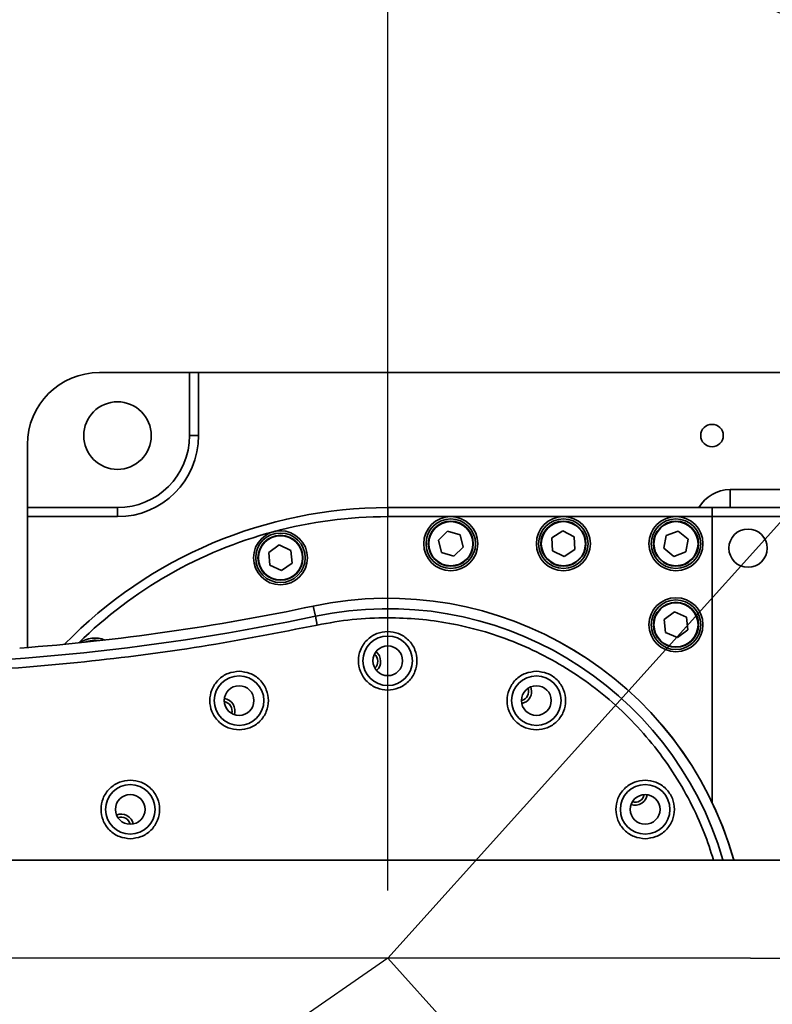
# Model space of a CAD drawing. Header units: millimetres. Extents: x 5 to 298, y 5 to 205.
# Tile 79 of 83: x 222 to 233, y 97 to 112. Entities that reach past the tile are written whole.
import ezdxf

# ---------------------------------------------------------------- set-up
doc = ezdxf.new("R2010")
doc.units = ezdxf.units.MM
doc.linetypes.add('CENTERX2', pattern=[20.32, 12.7, -2.54, 2.54, -2.54])
doc.layers.add('图框', color=7, linetype='Continuous')
doc.layers.add('细实线层', color=7, linetype='Continuous')
doc.styles.add('SLDTEXTSTYLE1', font='TXT', dxfattribs={"width": 0.7})
doc.dimstyles.new('SLDDIMSTYLE0', dxfattribs={"dimtxt": 3.5, "dimasz": 3.5, "dimexe": 0, "dimexo": 0.0625, "dimgap": 0.875, "dimtad": 0, "dimtih": 1, "dimtoh": 1, "dimlfac": 15, "dimrnd": 1e-09, "dimzin": 12, "dimdsep": 46, "dimtxsty": 'SLDTEXTSTYLE1', "dimsah": 1, "dimcen": 0, "dimadec": 0, "dimazin": 3, "dimtfac": 1, "dimtofl": 0, "dimtmove": 0, "dimatfit": 3, "dimfxl": 0, "dimfrac": 2, "dimtolj": 1, "dimtzin": 12, "dimarcsym": 0})
doc.dimstyles.new('SLDDIMSTYLE1', dxfattribs={"dimtxt": 3.5, "dimasz": 3.5, "dimexe": 0, "dimexo": 0.0625, "dimgap": 0.875, "dimtad": 2, "dimdec": 4, "dimlfac": 15, "dimzin": 12, "dimdsep": 46, "dimtxsty": 'SLDTEXTSTYLE1', "dimsah": 1, "dimcen": 0.09, "dimazin": 3, "dimtfac": 1, "dimtofl": 0, "dimtmove": 0, "dimatfit": 3, "dimfxl": 0, "dimfrac": 2, "dimtolj": 1, "dimtzin": 12, "dimarcsym": 0})
doc.dimstyles.new('SLDDIMSTYLE2', dxfattribs={"dimtxt": 3.5, "dimasz": 3.5, "dimexe": 0, "dimexo": 0.0625, "dimgap": 0.875, "dimtad": 2, "dimdec": 1, "dimlfac": 15, "dimrnd": 1e-09, "dimzin": 12, "dimdsep": 46, "dimtxsty": 'SLDTEXTSTYLE1', "dimsah": 1, "dimcen": 0.09, "dimadec": 0, "dimazin": 3, "dimtfac": 1, "dimtdec": 1, "dimtofl": 0, "dimtmove": 0, "dimatfit": 3, "dimfxl": 0, "dimfrac": 2, "dimtolj": 1, "dimtzin": 12, "dimarcsym": 0})

# ---------------------------------------------------------------- blocks, each defined once
blk = doc.blocks.new('_D')
at = {"layer": '图框'}
for p, q in [((226.98, 97.965), (183.184, 67.529)), ((183.184, 67.529), (175.979, 62.522)), ((175.979, 62.522), (168.257, 62.522))]:
    blk.add_line(p, q, dxfattribs=at)
blk.add_solid([(183.184, 67.529), (180.003, 65.974), (180.618, 65.089)], dxfattribs=at)
at = {"layer": '图框', "insert": (168.257, 67.033), "char_height": 3.5, "attachment_point": 1, "style": 'SLDTEXTSTYLE1'}
blk.add_mtext('R800', dxfattribs=at)
blk = doc.blocks.new('_D_1')
at = {"layer": '图框'}
blk.add_arc((226.98, 97.965), 15.147, 48, 180, dxfattribs=at)
for points in [[(237.116, 109.221), (234.579, 111.692), (233.954, 110.815)], [(211.833, 97.965), (212.765, 101.381), (211.695, 101.503)]]:
    blk.add_solid(points, dxfattribs=at)
at = {"layer": '图框', "insert": (230.505, 117.681), "char_height": 3.5, "attachment_point": 1, "rotation": 338.8311, "style": 'SLDTEXTSTYLE1'}
blk.add_mtext('132°', dxfattribs=at)
blk = doc.blocks.new('_D_2')
at = {"layer": '图框'}
blk.add_arc((226.98, 97.965), 15.147, 180, 312, dxfattribs=at)
for points in [[(211.833, 97.965), (211.695, 94.427), (212.765, 94.549)], [(237.116, 86.709), (233.954, 85.115), (234.579, 84.238)]]:
    blk.add_solid(points, dxfattribs=at)
at = {"layer": '图框', "insert": (224.051, 87.046), "char_height": 3.5, "attachment_point": 1, "rotation": 4.8035, "style": 'SLDTEXTSTYLE1'}
blk.add_mtext('132°', dxfattribs=at)
blk = doc.blocks.new('_D_3')
at = {"layer": '图框'}
blk.add_arc((196.98, 97.965), 10.289, 30, 180, dxfattribs=at)
for points in [[(205.891, 103.11), (204.086, 106.156), (203.254, 105.473)], [(186.691, 97.965), (187.794, 101.33), (186.731, 101.506)]]:
    blk.add_solid(points, dxfattribs=at)
at = {"layer": '图框', "insert": (188.87, 110.925), "char_height": 3.5, "attachment_point": 1, "rotation": 17.5196, "style": 'SLDTEXTSTYLE1'}
blk.add_mtext('150°', dxfattribs=at)
blk = doc.blocks.new('_D_4')
at = {"layer": '图框'}
blk.add_arc((196.98, 97.965), 10.094, 180, 330, dxfattribs=at)
for points in [[(186.886, 97.965), (186.936, 94.424), (187.998, 94.603)], [(205.722, 92.918), (203.078, 90.562), (203.908, 89.877)]]:
    blk.add_solid(points, dxfattribs=at)
at = {"layer": '图框', "insert": (192.69, 92.725), "char_height": 3.5, "attachment_point": 1, "rotation": 355.163, "style": 'SLDTEXTSTYLE1'}
blk.add_mtext('150°', dxfattribs=at)
blk = doc.blocks.new('_D_5')
at = {"layer": '图框'}
for p, q in [((226.98, 98.965), (226.98, 159.632)), ((270.344, 121.358), (270.344, 159.632)), ((226.98, 158.632), (270.344, 158.632))]:
    blk.add_line(p, q, dxfattribs=at)
for points in [[(226.98, 158.632), (230.48, 158.093), (230.48, 159.17)], [(270.344, 158.632), (266.844, 159.17), (266.844, 158.093)]]:
    blk.add_solid(points, dxfattribs=at)
at = {"layer": '图框', "insert": (246.079, 163.143), "char_height": 3.5, "attachment_point": 1, "style": 'SLDTEXTSTYLE1'}
blk.add_mtext('650.5', dxfattribs=at)

msp = doc.modelspace()

# ---------------------------------------------------------------- linework, layer by layer
at = {"color": 7, "linetype": 'Continuous', "lineweight": 35}
for p, q in [((224.0470727, 106.6316494), (222.7137393, 106.6316494)), ((224.0470727, 105.6983161), (224.0470727, 106.6316494)), ((224.0470727, 106.6316494), (224.180406, 106.6316494)), ((224.180406, 106.6316494), (224.180406, 105.6983161)), ((224.180406, 106.6316494), (239.780406, 106.6316494)), ((224.180406, 105.6983161), (224.0470727, 105.6983161)), ((221.6470727, 105.5649828), (221.6470727, 104.6316494)), ((232.0470727, 104.8983161), (232.0470727, 104.6316494)), ((232.0470727, 104.8983161), (240.0859788, 104.8983161)), ((221.6470727, 104.6316494), (222.980406, 104.6316494)), ((221.6470727, 104.4983161), (221.6470727, 104.6316494)), ((222.980406, 104.4983161), (222.980406, 104.6316494)), ((226.980406, 104.6316494), (226.980406, 104.4983161)), ((226.980406, 104.6316494), (231.780406, 104.6316494)), ((231.780406, 104.6316494), (231.780406, 104.4983161)), ((231.780406, 104.6316494), (239.5813547, 104.6316494)), ((222.980406, 104.4983161), (221.6470727, 104.4983161)), ((221.6470727, 102.5611609), (221.6470727, 104.4983161)), ((227.9137393, 104.4983161), (226.980406, 104.4983161)), ((229.580406, 104.4983161), (227.9137393, 104.4983161)), ((231.2470727, 104.4983161), (229.580406, 104.4983161)), ((231.780406, 104.4983161), (231.2470727, 104.4983161)), ((231.780406, 100.2702993), (231.780406, 104.4983161)), ((227.8675705, 104.2833086), (227.7304467, 104.150829)), ((228.0508631, 104.2307957), (227.8675705, 104.2833086)), ((228.0970319, 104.0458032), (228.0508631, 104.2307957)), ((229.5706302, 104.288732), (229.4106131, 104.185058)), ((229.7404231, 104.2019901), (229.5706302, 104.288732)), ((231.1010994, 104.2209765), (231.067859, 104.0332297)), ((231.2803131, 104.2860629), (231.1010994, 104.2209765)), ((231.4262863, 104.1634024), (231.2803131, 104.2860629)), ((225.3754575, 104.0791874), (225.2197968, 103.9690805)), ((225.5486432, 103.9994347), (225.3754575, 104.0791874)), ((227.7304467, 104.150829), (227.7766155, 103.9658365)), ((229.4106131, 104.185058), (229.4203889, 103.9946421)), ((229.7501989, 104.0115742), (229.7404231, 104.2019901)), ((231.3930459, 103.9756557), (231.4262863, 104.1634024)), ((225.2197968, 103.9690805), (225.2373218, 103.7792209)), ((225.5661682, 103.8095752), (225.5486432, 103.9994347)), ((227.7766155, 103.9658365), (227.9599081, 103.9133236)), ((227.9599081, 103.9133236), (228.0970319, 104.0458032)), ((229.4203889, 103.9946421), (229.5901818, 103.9079002)), ((229.5901818, 103.9079002), (229.7501989, 104.0115742)), ((231.067859, 104.0332297), (231.2138323, 103.9105693)), ((231.2138323, 103.9105693), (231.3930459, 103.9756557)), ((225.2373218, 103.7792209), (225.4105076, 103.6994683)), ((225.4105076, 103.6994683), (225.5661682, 103.8095752)), ((225.8785233, 103.1745388), (225.9103189, 103.0242132)), ((231.2264264, 103.0878616), (231.0725983, 102.9752087)), ((231.4009008, 103.010969), (231.2264264, 103.0878616)), ((225.9378933, 102.8938453), (225.9103189, 103.0242132)), ((231.0725983, 102.9752087), (231.0932445, 102.7856632)), ((231.421547, 102.8214235), (231.4009008, 103.010969)), ((231.0932445, 102.7856632), (231.2677189, 102.7087706)), ((231.2677189, 102.7087706), (231.421547, 102.8214235)), ((224.5450534, 101.4837488), (224.5566721, 101.4849991))]:
    msp.add_line(p, q, dxfattribs=at)
at = {"color": 8, "linetype": 'Continuous', "lineweight": 35}
msp.add_line((239.5813158, 104.4983161), (231.780406, 104.4983161), dxfattribs=at)
at = {"color": 7, "linetype": 'Continuous', "lineweight": 35, "flags": 128}
msp.add_lwpolyline([(229.0283308, 101.7587867), (228.9663865, 101.7322863), (228.9647621, 101.7319317)], dxfattribs=at)
at = {"color": 7, "linetype": 'Continuous', "lineweight": 35}
for centre, radius in [((222.980406, 105.6983161), 0.5), ((231.780406, 105.6983161), 0.1666667), ((227.9137393, 104.0983161), 0.4), ((227.9137393, 104.0983161), 0.3666667), ((227.9137393, 104.0983161), 0.3333333), ((227.9137393, 104.0983161), 0.3266667), ((229.580406, 104.0983161), 0.4), ((229.580406, 104.0983161), 0.3666667), ((229.580406, 104.0983161), 0.3333333), ((229.580406, 104.0983161), 0.3266667), ((231.2470727, 104.0983161), 0.4), ((231.2470727, 104.0983161), 0.3666667), ((231.2470727, 104.0983161), 0.3333333), ((231.2470727, 104.0983161), 0.3266667), ((225.3929825, 103.8893278), 0.4), ((225.3929825, 103.8893278), 0.3666667), ((225.3929825, 103.8893278), 0.3333333), ((225.3929825, 103.8893278), 0.3266667), ((232.3137393, 104.0316494), 0.2833333), ((231.2470727, 102.8983161), 0.4), ((231.2470727, 102.8983161), 0.3666667), ((231.2470727, 102.8983161), 0.3333333), ((231.2470727, 102.8983161), 0.3266667), ((226.980406, 102.3649828), 0.3666667), ((226.980406, 102.3649828), 0.22), ((224.780406, 101.7754945), 0.3666667), ((229.180406, 101.7754945), 0.3666667), ((224.780406, 101.7754945), 0.22), ((229.180406, 101.7754945), 0.22), ((223.1698942, 100.1649828), 0.3666667), ((230.7909178, 100.1649828), 0.3666667), ((223.1698942, 100.1649828), 0.22), ((230.7909178, 100.1649828), 0.22)]:
    msp.add_circle(centre, radius, dxfattribs=at)
for centre, radius, start, end in [((222.7137393, 105.5649828), 1.0666667, 90, 180), ((222.980406, 105.6983161), 1.2, 270, 0), ((222.980406, 105.6983161), 1.0666667, 270, 0), ((226.980406, 97.9649828), 6.6666667, 90, 135.83704289), ((226.980406, 97.9649828), 6.5333333, 90, 105), ((226.980406, 97.9649828), 5.3248929, 15.80776601, 101.94271667), ((219.0134604, 135.6316494), 33.1751883, 274.3554038, 281.94271667), ((219.0134604, 135.6316494), 33.3288397, 270, 281.94271667), ((222.6434844, 102.3019043), 0.4, 67.91645018, 124.51499754), ((222.6434844, 102.3019043), 0.3666667, 79.85105264, 112.58039508), ((226.6926322, 102.355562), 0.1833333, 312.05392404, 51.69607591), ((226.6926322, 102.355562), 0.14, 314.02561565, 49.72438431), ((228.9264762, 101.9112228), 0.14, 284.02560096, 19.72439915), ((228.9264762, 101.9112228), 0.1833333, 303.75, 21.69607686), ((224.535897, 101.6234491), 0.14, 344.0256143, 79.72438567), ((224.535897, 101.6234491), 0.1833333, 342.05392225, 81.69607773), ((230.6388723, 100.4094918), 0.14, 254.02560998, 349.72438997), ((230.6388723, 100.4094918), 0.1833333, 303.75, 351.69607956), ((230.6388723, 100.4094918), 0.1833333, 252.05392045, 303.75), ((223.0341659, 99.911053), 0.1833333, 12.05392206, 111.6960779), ((223.0341659, 99.911053), 0.14, 14.02561229, 109.7243877)]:
    msp.add_arc(centre, radius, start, end, dxfattribs=at)
at = {"color": 8, "linetype": 'Continuous', "lineweight": 35}
for centre, radius, start, end in [((232.0470727, 104.3649828), 0.5333333, 90, 150), ((226.980406, 97.9649828), 6.5333333, 105, 134.43016578), ((226.980406, 97.9649828), 5.3248117, 15.83703841, 101.94271667), ((226.980406, 97.9649828), 5.1711603, 16.3205618, 101.94271667)]:
    msp.add_arc(centre, radius, start, end, dxfattribs=at)
at = {"color": 7, "linetype": 'Continuous', "lineweight": 35}
msp.add_open_spline([(226.980406, 103.0028909), (226.805232, 102.9983103), (226.454884, 102.989149), (226.1102235, 102.9256132), (225.9378933, 102.8938453)], degree=3, dxfattribs=at)
at = {"color": 8, "linetype": 'Continuous', "lineweight": 35}
msp.add_open_spline([(231.8021527, 99.4149828), (231.7588741, 99.5507497), (231.6644534, 99.8469518), (231.4610992, 100.2849197), (231.2037065, 100.7281834), (230.8979075, 101.1467056), (230.5491219, 101.5336875), (230.1621428, 101.8825429), (229.7435404, 102.1880623), (229.3005896, 102.446487), (228.841055, 102.6555621), (228.3727271, 102.8150522), (227.9055179, 102.9241674), (227.4413409, 102.9907773), (227.1340529, 102.998853), (226.980406, 103.0028909)], degree=3, knots=[0, 0, 0, 0, 0.0663414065, 0.144736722, 0.2243698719, 0.3048501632, 0.3857608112, 0.4666714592, 0.5471517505, 0.6267849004, 0.7051802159, 0.7819836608, 0.8568858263, 0.92844154, 1, 1, 1, 1], dxfattribs=at)
at = {"color": 7, "linetype": 'Continuous', "lineweight": 35}
for points, knots in [([(225.9378933, 102.8938453), (225.3674341, 102.7820178), (224.2265099, 102.5583617), (222.4959205, 102.3382242), (220.7572298, 102.1954772), (219.5947189, 102.1781975), (219.0134604, 102.1695576)], [0, 0, 0, 0, 0.249998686, 0.4999999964, 0.7499986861, 1, 1, 1, 1]), ([(226.980406, 101.9316494), (226.9258982, 101.9374379), (226.8420478, 101.9463424), (226.7411314, 102.000378), (226.6718046, 102.0563048), (226.6155177, 102.1257277), (226.5631734, 102.2266147), (226.5366062, 102.3649828), (226.5631734, 102.5033509), (226.6155177, 102.6042378), (226.6718046, 102.6736607), (226.7411314, 102.7295875), (226.8420478, 102.7836231), (226.9258982, 102.7925276), (226.980406, 102.7983161)], [0, 0, 0, 0, 0.1197284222, 0.1841803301, 0.25, 0.3158196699, 0.3802715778, 0.5, 0.6197284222, 0.6841803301, 0.75, 0.8158196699, 0.8802715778, 1, 1, 1, 1]), ([(226.980406, 102.7983161), (227.0349138, 102.7925276), (227.1187642, 102.7836231), (227.2196806, 102.7295875), (227.2890074, 102.6736607), (227.3452943, 102.6042378), (227.3976386, 102.5033509), (227.4242058, 102.3649828), (227.3976386, 102.2266147), (227.3452943, 102.1257277), (227.2890074, 102.0563048), (227.2196806, 102.000378), (227.1187642, 101.9463424), (227.0349138, 101.9374379), (226.980406, 101.9316494)], [0, 0, 0, 0, 0.1197284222, 0.1841803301, 0.25, 0.3158196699, 0.3802715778, 0.5, 0.6197284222, 0.6841803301, 0.75, 0.8158196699, 0.8802715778, 1, 1, 1, 1]), ([(224.780406, 101.3421612), (224.7258982, 101.3479497), (224.6420478, 101.3568542), (224.5411314, 101.4108898), (224.4718046, 101.4668165), (224.4155177, 101.5362395), (224.3631734, 101.6371264), (224.3366062, 101.7754945), (224.3631734, 101.9138626), (224.4155177, 102.0147496), (224.4718046, 102.0841725), (224.5411314, 102.1400993), (224.6420478, 102.1941349), (224.7258982, 102.2030394), (224.780406, 102.2088279)], [0, 0, 0, 0, 0.1197284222, 0.1841803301, 0.25, 0.3158196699, 0.3802715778, 0.5, 0.6197284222, 0.6841803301, 0.75, 0.8158196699, 0.8802715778, 1, 1, 1, 1]), ([(224.780406, 102.2088279), (224.8349138, 102.2030394), (224.9187642, 102.1941349), (225.0196806, 102.1400993), (225.0890074, 102.0841725), (225.1452943, 102.0147496), (225.1976386, 101.9138626), (225.2242058, 101.7754945), (225.1976386, 101.6371264), (225.1452943, 101.5362395), (225.0890074, 101.4668165), (225.0196806, 101.4108898), (224.9187642, 101.3568542), (224.8349138, 101.3479497), (224.780406, 101.3421612)], [0, 0, 0, 0, 0.1197284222, 0.1841803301, 0.25, 0.3158196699, 0.3802715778, 0.5, 0.6197284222, 0.6841803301, 0.75, 0.8158196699, 0.8802715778, 1, 1, 1, 1]), ([(229.180406, 101.3421612), (229.1258982, 101.3479497), (229.0420478, 101.3568542), (228.9411314, 101.4108898), (228.8718046, 101.4668165), (228.8155177, 101.5362395), (228.7631734, 101.6371264), (228.7366062, 101.7754945), (228.7631734, 101.9138626), (228.8155177, 102.0147496), (228.8718046, 102.0841725), (228.9411314, 102.1400993), (229.0420478, 102.1941349), (229.1258982, 102.2030394), (229.180406, 102.2088279)], [0, 0, 0, 0, 0.1197284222, 0.1841803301, 0.25, 0.3158196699, 0.3802715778, 0.5, 0.6197284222, 0.6841803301, 0.75, 0.8158196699, 0.8802715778, 1, 1, 1, 1]), ([(229.180406, 102.2088279), (229.2349138, 102.2030394), (229.3187642, 102.1941349), (229.4196806, 102.1400993), (229.4890074, 102.0841725), (229.5452943, 102.0147496), (229.5976386, 101.9138626), (229.6242058, 101.7754945), (229.5976386, 101.6371264), (229.5452943, 101.5362395), (229.4890074, 101.4668165), (229.4196806, 101.4108898), (229.3187642, 101.3568542), (229.2349138, 101.3479497), (229.180406, 101.3421612)], [0, 0, 0, 0, 0.1197284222, 0.1841803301, 0.25, 0.3158196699, 0.3802715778, 0.5, 0.6197284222, 0.6841803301, 0.75, 0.8158196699, 0.8802715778, 1, 1, 1, 1]), ([(223.1698942, 99.7316494), (223.1153864, 99.7374379), (223.031536, 99.7463424), (222.9306196, 99.800378), (222.8612928, 99.8563048), (222.8050059, 99.9257277), (222.7526616, 100.0266147), (222.7260944, 100.1649828), (222.7526616, 100.3033509), (222.8050059, 100.4042378), (222.8612928, 100.4736607), (222.9306196, 100.5295875), (223.031536, 100.5836231), (223.1153864, 100.5925276), (223.1698942, 100.5983161)], [0, 0, 0, 0, 0.1197284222, 0.1841803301, 0.25, 0.3158196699, 0.3802715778, 0.5, 0.6197284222, 0.6841803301, 0.75, 0.8158196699, 0.8802715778, 1, 1, 1, 1]), ([(223.1698942, 100.5983161), (223.2244021, 100.5925276), (223.3082524, 100.5836231), (223.4091688, 100.5295875), (223.4784956, 100.4736607), (223.5347825, 100.4042378), (223.5871268, 100.3033509), (223.613694, 100.1649828), (223.5871268, 100.0266147), (223.5347825, 99.9257277), (223.4784956, 99.8563048), (223.4091688, 99.800378), (223.3082524, 99.7463424), (223.2244021, 99.7374379), (223.1698942, 99.7316494)], [0, 0, 0, 0, 0.1197284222, 0.1841803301, 0.25, 0.3158196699, 0.3802715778, 0.5, 0.6197284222, 0.6841803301, 0.75, 0.8158196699, 0.8802715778, 1, 1, 1, 1]), ([(230.7909178, 99.7316494), (230.7364099, 99.7374379), (230.6525596, 99.7463424), (230.5516431, 99.800378), (230.4823163, 99.8563048), (230.4260295, 99.9257277), (230.3736852, 100.0266147), (230.347118, 100.1649828), (230.3736852, 100.3033509), (230.4260295, 100.4042378), (230.4823163, 100.4736607), (230.5516431, 100.5295875), (230.6525596, 100.5836231), (230.7364099, 100.5925276), (230.7909178, 100.5983161)], [0, 0, 0, 0, 0.1197284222, 0.1841803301, 0.25, 0.3158196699, 0.3802715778, 0.5, 0.6197284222, 0.6841803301, 0.75, 0.8158196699, 0.8802715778, 1, 1, 1, 1]), ([(230.7909178, 100.5983161), (230.8454256, 100.5925276), (230.929276, 100.5836231), (231.0301924, 100.5295875), (231.0995192, 100.4736607), (231.1558061, 100.4042378), (231.2081504, 100.3033509), (231.2347176, 100.1649828), (231.2081504, 100.0266147), (231.1558061, 99.9257277), (231.0995192, 99.8563048), (231.0301924, 99.800378), (230.929276, 99.7463424), (230.8454256, 99.7374379), (230.7909178, 99.7316494)], [0, 0, 0, 0, 0.1197284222, 0.1841803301, 0.25, 0.3158196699, 0.3802715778, 0.5, 0.6197284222, 0.6841803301, 0.75, 0.8158196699, 0.8802715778, 1, 1, 1, 1]), ([(238.9797521, 99.4149828), (238.9638924, 99.4149828), (238.9325169, 99.4149828), (238.8305919, 99.4149828), (238.6951225, 99.4149828), (238.5283744, 99.4149828), (238.336367, 99.4149828), (238.1119739, 99.4149828), (237.8554153, 99.4149828), (237.5675884, 99.4149828), (237.2696623, 99.4149828), (236.9656004, 99.4149828), (236.6603442, 99.4149828), (236.3585292, 99.4149828), (236.0664927, 99.4149828), (235.7816408, 99.4149828), (235.4047447, 99.4149828), (234.9068636, 99.4149828), (234.2787597, 99.4149828), (233.6205613, 99.4149828), (232.936348, 99.4149828), (232.2060369, 99.4149828), (231.4336653, 99.4149828), (230.6243475, 99.4149828), (229.7820161, 99.4149828), (228.9078696, 99.4149828), (228.0030516, 99.4149828), (227.0701921, 99.4149828), (226.0335116, 99.4149828), (224.8915514, 99.4149828), (223.6455104, 99.4149828), (222.3824395, 99.4149828), (221.1120982, 99.4149828), (219.8505128, 99.4149828), (218.6136259, 99.4149828), (217.4129166, 99.4149828), (216.457602, 99.4149828), (215.7375018, 99.4149828), (215.2396445, 99.4149828), (214.7311302, 99.4149828), (214.1878316, 99.4149828), (213.591516, 99.4149828), (212.9385924, 99.4149828), (212.2317196, 99.4149828), (211.4700409, 99.4149828), (210.615741, 99.4149828), (209.6691913, 99.4149828), (208.6333286, 99.4149828), (207.5522623, 99.4149828), (206.516351, 99.4149828), (205.5371385, 99.4149828), (204.623387, 99.4149828), (203.7144762, 99.4149828), (202.8160699, 99.4149828), (202.2504355, 99.4149828), (201.964432, 99.4149828)], [0, 0, 0, 0, 0.0216390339, 0.0428090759, 0.0628974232, 0.0819424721, 0.0999795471, 0.1170411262, 0.1359370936, 0.153563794, 0.169961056, 0.1851644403, 0.1994501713, 0.212560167, 0.2245198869, 0.2353693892, 0.2458744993, 0.2666642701, 0.2876737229, 0.3069803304, 0.3265028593, 0.3462645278, 0.3661535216, 0.3859912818, 0.4058128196, 0.425657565, 0.4455669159, 0.465576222, 0.4856737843, 0.5108825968, 0.5361916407, 0.5615892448, 0.5870523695, 0.6123130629, 0.6369475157, 0.660900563, 0.6841255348, 0.6942834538, 0.7042833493, 0.7141948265, 0.7250827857, 0.7372960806, 0.750573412, 0.7651092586, 0.7808864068, 0.7978813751, 0.8186323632, 0.8408574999, 0.8644830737, 0.8894191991, 0.9102421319, 0.9317762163, 0.9539570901, 0.9767191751, 1, 1, 1, 1])]:
    msp.add_open_spline(points, degree=3, knots=knots, dxfattribs=at)
at = {"layer": '图框'}
for p, q in [((226.980406, 97.9649828), (267.305483, 142.750518)), ((232.3480177, 97.9649828), (173.6470727, 97.9649828)), ((226.980406, 97.9649828), (277.9161018, 41.3951615)), ((232.3480177, 97.9649828), (263.0088659, 97.9649828))]:
    msp.add_line(p, q, dxfattribs=at)
msp.add_arc((226.980406, 97.9649828), 53.3333333, 48, 312, dxfattribs=at)
at = {"layer": '细实线层', "linetype": 'CENTERX2'}
msp.add_circle((226.980406, 97.9649828), 30, dxfattribs=at)

# ---------------------------------------------------------------- dimensions: what is measured, and where the dimension line sits
at = {"layer": '图框'}
dim = msp.add_linear_dim(base=(270.3438368, 158.6316494), p1=(226.980406, 97.9649828), p2=(270.3438368, 120.3577504), dimstyle='SLDDIMSTYLE2', dxfattribs=at)
dim.commit()
dim.dimension.update_dxf_attribs({"geometry": '_D_5', "text_midpoint": (249.9141424, 158.6316494), "dimtype": 160})
for base, line1, line2, picture, middle in [((220.8195349, 111.8025258), ((267.305483, 142.750518), (226.980406, 97.9649828)), ((232.3480177, 97.9649828), (173.6470727, 97.9649828)), '_D_1', (232.4502955, 112.0899337)), ((194.3173806, 107.9035287), ((208.7303224, 104.7488001), (196.980406, 97.9649828)), ((173.6470727, 97.9649828), (232.3480177, 97.9649828)), '_D_3', (193.8830467, 107.7768514)), ((220.8195349, 84.1274397), ((232.3480177, 97.9649828), (173.6470727, 97.9649828)), ((277.9161018, 41.3951615), (226.980406, 97.9649828)), '_D_2', (228.2487943, 82.8711059)), ((194.3678059, 88.2146266), ((173.6470727, 97.9649828), (232.3480177, 97.9649828)), ((208.7855409, 91.1492849), (196.980406, 97.9649828)), '_D_4', (196.1292467, 87.9066205))]:
    dim = msp.add_angular_dim_2l(base=base, line1=line1, line2=line2, dimstyle='SLDDIMSTYLE1', dxfattribs=at)
    dim.commit()
    dim.dimension.update_dxf_attribs({"geometry": picture, "text_midpoint": middle, "dimtype": 162})
dim = msp.add_radius_dim(center=(226.980406, 97.9649828), mpoint=(183.1844078, 67.5289025), dimstyle='SLDDIMSTYLE0', dxfattribs=at)
dim.commit()
dim.dimension.update_dxf_attribs({"geometry": '_D', "text_midpoint": (171.3243228, 64.6872489), "dimtype": 164})

doc.saveas('drawing.dxf')
